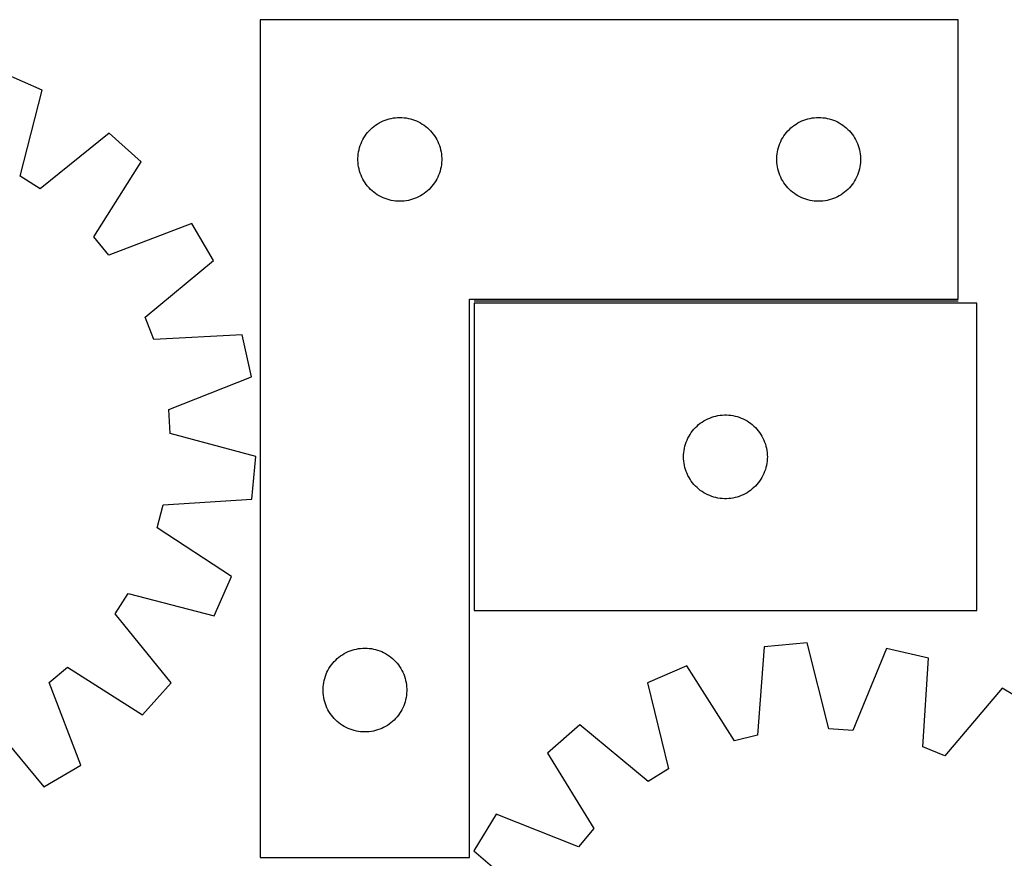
# Model space of a CAD drawing. Header units: millimetres. Extents: x 7 to 1493, y 7 to 2993.
# Tile 14 of 15: x 747 to 1100, y 2693 to 2993. Entities that reach past the tile are written whole.
import ezdxf

# ---------------------------------------------------------------- set-up
doc = ezdxf.new("R2010")
doc.units = ezdxf.units.MM
doc.layers.add('COMMON', color=5, linetype='CONTINUOUS', true_color=0x0000ff)
doc.layers.add('CUT', color=7, linetype='CONTINUOUS', true_color=0x000000)

msp = doc.modelspace()

# ---------------------------------------------------------------- linework, layer by layer
at = {"layer": 'COMMON'}
msp.add_line((1083.314535, 2892.31179), (909.947846, 2892.31179), dxfattribs=at)
at = {"layer": 'CUT'}
for p, q in [((833.314535, 2993.06179), (833.314535, 2693.06179)), ((1083.314535, 2993.06179), (833.314535, 2993.06179)), ((1083.314535, 2893.06179), (1083.314535, 2993.06179)), ((755.235866, 2967.8532), (741.150474, 2974.044507)), ((747.329936, 2937.088431), (755.235866, 2967.8532)), ((874.005393, 2954.823588), (874.623219, 2955.287216)), ((874.623219, 2955.287216), (875.264092, 2955.718424)), ((875.264092, 2955.718424), (875.926314, 2956.116069)), ((875.926314, 2956.116069), (876.608128, 2956.479097)), ((876.608128, 2956.479097), (877.307726, 2956.806544)), ((877.307726, 2956.806544), (878.023254, 2957.097543)), ((878.023254, 2957.097543), (878.752812, 2957.351321)), ((878.752812, 2957.351321), (879.494468, 2957.567206)), ((879.494468, 2957.567206), (880.246254, 2957.744626)), ((880.246254, 2957.744626), (881.006176, 2957.883109)), ((881.006176, 2957.883109), (881.77222, 2957.982289)), ((881.77222, 2957.982289), (882.542354, 2958.041902)), ((882.542354, 2958.041902), (883.314535, 2958.06179)), ((883.314535, 2958.06179), (884.086716, 2958.041902)), ((884.086716, 2958.041902), (884.85685, 2957.982289)), ((884.85685, 2957.982289), (885.622894, 2957.883109)), ((885.622894, 2957.883109), (886.382816, 2957.744626)), ((886.382816, 2957.744626), (887.134602, 2957.567206)), ((887.134602, 2957.567206), (887.876257, 2957.351321)), ((887.876257, 2957.351321), (888.605816, 2957.097543)), ((888.605816, 2957.097543), (889.321344, 2956.806544)), ((889.321344, 2956.806544), (890.020942, 2956.479097)), ((890.020942, 2956.479097), (890.702756, 2956.116069)), ((890.702756, 2956.116069), (891.364978, 2955.718424)), ((891.364978, 2955.718424), (892.005851, 2955.287216)), ((892.005851, 2955.287216), (892.623677, 2954.823588)), ((1024.005393, 2954.823588), (1024.623219, 2955.287216)), ((1024.623219, 2955.287216), (1025.264092, 2955.718424)), ((1025.264092, 2955.718424), (1025.926314, 2956.116069)), ((1025.926314, 2956.116069), (1026.608128, 2956.479097)), ((1026.608128, 2956.479097), (1027.307726, 2956.806544)), ((1027.307726, 2956.806544), (1028.023254, 2957.097543)), ((1028.023254, 2957.097543), (1028.752812, 2957.351321)), ((1028.752812, 2957.351321), (1029.494468, 2957.567206)), ((1029.494468, 2957.567206), (1030.246254, 2957.744626)), ((1030.246254, 2957.744626), (1031.006176, 2957.883109)), ((1031.006176, 2957.883109), (1031.77222, 2957.982289)), ((1031.77222, 2957.982289), (1032.542354, 2958.041902)), ((1032.542354, 2958.041902), (1033.314535, 2958.06179)), ((1033.314535, 2958.06179), (1034.086716, 2958.041902)), ((1034.086716, 2958.041902), (1034.85685, 2957.982289)), ((1034.85685, 2957.982289), (1035.622894, 2957.883109)), ((1035.622894, 2957.883109), (1036.382816, 2957.744626)), ((1036.382816, 2957.744626), (1037.134602, 2957.567206)), ((1037.134602, 2957.567206), (1037.876257, 2957.351321)), ((1037.876257, 2957.351321), (1038.605816, 2957.097543)), ((1038.605816, 2957.097543), (1039.321344, 2956.806544)), ((1039.321344, 2956.806544), (1040.020942, 2956.479097)), ((1040.020942, 2956.479097), (1040.702756, 2956.116069)), ((1040.702756, 2956.116069), (1041.364978, 2955.718424)), ((1041.364978, 2955.718424), (1042.005851, 2955.287216)), ((1042.005851, 2955.287216), (1042.623677, 2954.823588)), ((779.24404, 2952.423573), (754.543063, 2932.452682)), ((790.726826, 2942.182665), (779.24404, 2952.423573)), ((870.86938, 2951.435446), (871.316946, 2952.065005)), ((871.316946, 2952.065005), (871.796328, 2952.670688)), ((871.796328, 2952.670688), (872.306254, 2953.250891)), ((872.306254, 2953.250891), (872.845373, 2953.804073)), ((872.845373, 2953.804073), (873.412253, 2954.328769)), ((873.412253, 2954.328769), (874.005393, 2954.823588)), ((892.623677, 2954.823588), (893.216817, 2954.328769)), ((893.216817, 2954.328769), (893.783697, 2953.804073)), ((893.783697, 2953.804073), (894.322815, 2953.250891)), ((894.322815, 2953.250891), (894.832742, 2952.670688)), ((894.832742, 2952.670688), (895.312124, 2952.065005)), ((895.312124, 2952.065005), (895.75969, 2951.435446)), ((1020.86938, 2951.435446), (1021.316946, 2952.065005)), ((1021.316946, 2952.065005), (1021.796328, 2952.670688)), ((1021.796328, 2952.670688), (1022.306254, 2953.250891)), ((1022.306254, 2953.250891), (1022.845373, 2953.804073)), ((1022.845373, 2953.804073), (1023.412253, 2954.328769)), ((1023.412253, 2954.328769), (1024.005393, 2954.823588)), ((1042.623677, 2954.823588), (1043.216817, 2954.328769)), ((1043.216817, 2954.328769), (1043.783697, 2953.804073)), ((1043.783697, 2953.804073), (1044.322815, 2953.250891)), ((1044.322815, 2953.250891), (1044.832742, 2952.670688)), ((1044.832742, 2952.670688), (1045.312124, 2952.065005)), ((1045.312124, 2952.065005), (1045.75969, 2951.435446)), ((869.147197, 2947.989926), (869.419675, 2948.712709)), ((869.419675, 2948.712709), (869.729001, 2949.420506)), ((869.729001, 2949.420506), (870.074353, 2950.111442)), ((870.074353, 2950.111442), (870.454816, 2950.783682)), ((870.454816, 2950.783682), (870.86938, 2951.435446)), ((895.75969, 2951.435446), (896.174254, 2950.783682)), ((896.174254, 2950.783682), (896.554717, 2950.111442)), ((896.554717, 2950.111442), (896.900069, 2949.420506)), ((896.900069, 2949.420506), (897.209395, 2948.712709)), ((897.209395, 2948.712709), (897.481873, 2947.989926)), ((1019.147197, 2947.989926), (1019.419675, 2948.712709)), ((1019.419675, 2948.712709), (1019.729001, 2949.420506)), ((1019.729001, 2949.420506), (1020.074353, 2950.111442)), ((1020.074353, 2950.111442), (1020.454816, 2950.783682)), ((1020.454816, 2950.783682), (1020.86938, 2951.435446)), ((1045.75969, 2951.435446), (1046.174254, 2950.783682)), ((1046.174254, 2950.783682), (1046.554717, 2950.111442)), ((1046.554717, 2950.111442), (1046.900069, 2949.420506)), ((1046.900069, 2949.420506), (1047.209395, 2948.712709)), ((1047.209395, 2948.712709), (1047.481873, 2947.989926)), ((868.359272, 2944.219422), (868.438695, 2944.987766)), ((868.438695, 2944.987766), (868.557566, 2945.751002)), ((868.557566, 2945.751002), (868.715569, 2946.507107)), ((868.715569, 2946.507107), (868.912287, 2947.254075)), ((868.912287, 2947.254075), (869.147197, 2947.989926)), ((897.481873, 2947.989926), (897.716783, 2947.254075)), ((897.716783, 2947.254075), (897.913501, 2946.507107)), ((897.913501, 2946.507107), (898.071504, 2945.751002)), ((898.071504, 2945.751002), (898.190375, 2944.987766)), ((898.190375, 2944.987766), (898.269798, 2944.219422)), ((1018.359272, 2944.219422), (1018.438695, 2944.987766)), ((1018.438695, 2944.987766), (1018.557566, 2945.751002)), ((1018.557566, 2945.751002), (1018.715569, 2946.507107)), ((1018.715569, 2946.507107), (1018.912287, 2947.254075)), ((1018.912287, 2947.254075), (1019.147197, 2947.989926)), ((1047.481873, 2947.989926), (1047.716783, 2947.254075)), ((1047.716783, 2947.254075), (1047.913501, 2946.507107)), ((1047.913501, 2946.507107), (1048.071504, 2945.751002)), ((1048.071504, 2945.751002), (1048.190375, 2944.987766)), ((1048.190375, 2944.987766), (1048.269798, 2944.219422)), ((773.701002, 2915.366698), (790.726826, 2942.182665)), ((868.319508, 2943.448009), (868.359272, 2944.219422)), ((868.319508, 2942.675572), (868.319508, 2943.448009)), ((868.359272, 2941.904159), (868.319508, 2942.675572)), ((868.438695, 2941.135815), (868.359272, 2941.904159)), ((868.557566, 2940.372579), (868.438695, 2941.135815)), ((898.190375, 2941.135815), (898.071504, 2940.372579)), ((898.269798, 2941.904159), (898.190375, 2941.135815)), ((898.269798, 2944.219422), (898.309562, 2943.448009)), ((898.309562, 2942.675572), (898.269798, 2941.904159)), ((898.309562, 2943.448009), (898.309562, 2942.675572)), ((1018.319508, 2943.448009), (1018.359272, 2944.219422)), ((1018.319508, 2942.675572), (1018.319508, 2943.448009)), ((1018.359272, 2941.904159), (1018.319508, 2942.675572)), ((1018.438695, 2941.135815), (1018.359272, 2941.904159)), ((1018.557566, 2940.372579), (1018.438695, 2941.135815)), ((1048.190375, 2941.135815), (1048.071504, 2940.372579)), ((1048.269798, 2941.904159), (1048.190375, 2941.135815)), ((1048.269798, 2944.219422), (1048.309562, 2943.448009)), ((1048.309562, 2942.675572), (1048.269798, 2941.904159)), ((1048.309562, 2943.448009), (1048.309562, 2942.675572)), ((868.715569, 2939.616474), (868.557566, 2940.372579)), ((868.912287, 2938.869506), (868.715569, 2939.616474)), ((869.147197, 2938.133655), (868.912287, 2938.869506)), ((869.419675, 2937.410872), (869.147197, 2938.133655)), ((897.481873, 2938.133655), (897.209395, 2937.410872)), ((897.716783, 2938.869506), (897.481873, 2938.133655)), ((897.913501, 2939.616474), (897.716783, 2938.869506)), ((898.071504, 2940.372579), (897.913501, 2939.616474)), ((1018.715569, 2939.616474), (1018.557566, 2940.372579)), ((1018.912287, 2938.869506), (1018.715569, 2939.616474)), ((1019.147197, 2938.133655), (1018.912287, 2938.869506)), ((1019.419675, 2937.410872), (1019.147197, 2938.133655)), ((1047.481873, 2938.133655), (1047.209395, 2937.410872)), ((1047.716783, 2938.869506), (1047.481873, 2938.133655)), ((1047.913501, 2939.616474), (1047.716783, 2938.869506)), ((1048.071504, 2940.372579), (1047.913501, 2939.616474)), ((754.543063, 2932.452682), (747.329936, 2937.088431)), ((869.729001, 2936.703075), (869.419675, 2937.410872)), ((870.074353, 2936.012139), (869.729001, 2936.703075)), ((870.454816, 2935.339898), (870.074353, 2936.012139)), ((870.86938, 2934.688135), (870.454816, 2935.339898)), ((871.316946, 2934.058576), (870.86938, 2934.688135)), ((871.796328, 2933.452893), (871.316946, 2934.058576)), ((895.312124, 2934.058576), (894.832742, 2933.452893)), ((895.75969, 2934.688135), (895.312124, 2934.058576)), ((896.174254, 2935.339898), (895.75969, 2934.688135)), ((896.554717, 2936.012139), (896.174254, 2935.339898)), ((896.900069, 2936.703075), (896.554717, 2936.012139)), ((897.209395, 2937.410872), (896.900069, 2936.703075)), ((1019.729001, 2936.703075), (1019.419675, 2937.410872)), ((1020.074353, 2936.012139), (1019.729001, 2936.703075)), ((1020.454816, 2935.339898), (1020.074353, 2936.012139)), ((1020.86938, 2934.688135), (1020.454816, 2935.339898)), ((1021.316946, 2934.058576), (1020.86938, 2934.688135)), ((1021.796328, 2933.452893), (1021.316946, 2934.058576)), ((1045.312124, 2934.058576), (1044.832742, 2933.452893)), ((1045.75969, 2934.688135), (1045.312124, 2934.058576)), ((1046.174254, 2935.339898), (1045.75969, 2934.688135)), ((1046.554717, 2936.012139), (1046.174254, 2935.339898)), ((1046.900069, 2936.703075), (1046.554717, 2936.012139)), ((1047.209395, 2937.410872), (1046.900069, 2936.703075)), ((872.306254, 2932.87269), (871.796328, 2933.452893)), ((872.845373, 2932.319508), (872.306254, 2932.87269)), ((873.412253, 2931.794811), (872.845373, 2932.319508)), ((874.005393, 2931.299993), (873.412253, 2931.794811)), ((874.623219, 2930.836365), (874.005393, 2931.299993)), ((875.264092, 2930.405157), (874.623219, 2930.836365)), ((892.005851, 2930.836365), (891.364978, 2930.405157)), ((892.623677, 2931.299993), (892.005851, 2930.836365)), ((893.216817, 2931.794811), (892.623677, 2931.299993)), ((893.783697, 2932.319508), (893.216817, 2931.794811)), ((894.322815, 2932.87269), (893.783697, 2932.319508)), ((894.832742, 2933.452893), (894.322815, 2932.87269)), ((1022.306254, 2932.87269), (1021.796328, 2933.452893)), ((1022.845373, 2932.319508), (1022.306254, 2932.87269)), ((1023.412253, 2931.794811), (1022.845373, 2932.319508)), ((1024.005393, 2931.299993), (1023.412253, 2931.794811)), ((1024.623219, 2930.836365), (1024.005393, 2931.299993)), ((1025.264092, 2930.405157), (1024.623219, 2930.836365)), ((1042.005851, 2930.836365), (1041.364978, 2930.405157)), ((1042.623677, 2931.299993), (1042.005851, 2930.836365)), ((1043.216817, 2931.794811), (1042.623677, 2931.299993)), ((1043.783697, 2932.319508), (1043.216817, 2931.794811)), ((1044.322815, 2932.87269), (1043.783697, 2932.319508)), ((1044.832742, 2933.452893), (1044.322815, 2932.87269)), ((875.926314, 2930.007512), (875.264092, 2930.405157)), ((876.608128, 2929.644484), (875.926314, 2930.007512)), ((877.307726, 2929.317037), (876.608128, 2929.644484)), ((878.023254, 2929.026038), (877.307726, 2929.317037)), ((878.752812, 2928.77226), (878.023254, 2929.026038)), ((879.494468, 2928.556375), (878.752812, 2928.77226)), ((880.246254, 2928.378955), (879.494468, 2928.556375)), ((881.006176, 2928.240472), (880.246254, 2928.378955)), ((881.77222, 2928.141292), (881.006176, 2928.240472)), ((882.542354, 2928.081679), (881.77222, 2928.141292)), ((883.314535, 2928.06179), (882.542354, 2928.081679)), ((884.086716, 2928.081679), (883.314535, 2928.06179)), ((884.85685, 2928.141292), (884.086716, 2928.081679)), ((885.622894, 2928.240472), (884.85685, 2928.141292)), ((886.382816, 2928.378955), (885.622894, 2928.240472)), ((887.134602, 2928.556375), (886.382816, 2928.378955)), ((887.876257, 2928.77226), (887.134602, 2928.556375)), ((888.605816, 2929.026038), (887.876257, 2928.77226)), ((889.321344, 2929.317037), (888.605816, 2929.026038)), ((890.020942, 2929.644484), (889.321344, 2929.317037)), ((890.702756, 2930.007512), (890.020942, 2929.644484)), ((891.364978, 2930.405157), (890.702756, 2930.007512)), ((1025.926314, 2930.007512), (1025.264092, 2930.405157)), ((1026.608128, 2929.644484), (1025.926314, 2930.007512)), ((1027.307726, 2929.317037), (1026.608128, 2929.644484)), ((1028.023254, 2929.026038), (1027.307726, 2929.317037)), ((1028.752812, 2928.77226), (1028.023254, 2929.026038)), ((1029.494468, 2928.556375), (1028.752812, 2928.77226)), ((1030.246254, 2928.378955), (1029.494468, 2928.556375)), ((1031.006176, 2928.240472), (1030.246254, 2928.378955)), ((1031.77222, 2928.141292), (1031.006176, 2928.240472)), ((1032.542354, 2928.081679), (1031.77222, 2928.141292)), ((1033.314535, 2928.06179), (1032.542354, 2928.081679)), ((1034.086716, 2928.081679), (1033.314535, 2928.06179)), ((1034.85685, 2928.141292), (1034.086716, 2928.081679)), ((1035.622894, 2928.240472), (1034.85685, 2928.141292)), ((1036.382816, 2928.378955), (1035.622894, 2928.240472)), ((1037.134602, 2928.556375), (1036.382816, 2928.378955)), ((1037.876257, 2928.77226), (1037.134602, 2928.556375)), ((1038.605816, 2929.026038), (1037.876257, 2928.77226)), ((1039.321344, 2929.317037), (1038.605816, 2929.026038)), ((1040.020942, 2929.644484), (1039.321344, 2929.317037)), ((1040.702756, 2930.007512), (1040.020942, 2929.644484)), ((1041.364978, 2930.405157), (1040.702756, 2930.007512)), ((808.791939, 2920.089283), (779.128569, 2908.72886)), ((816.548102, 2906.801225), (808.791939, 2920.089283)), ((779.128569, 2908.72886), (773.701002, 2915.366698)), ((792.068992, 2886.558994), (816.548102, 2906.801225)), ((908.314535, 2693.06179), (908.314535, 2893.06179)), ((908.314535, 2893.06179), (1083.314535, 2893.06179)), ((1089.947846, 2891.561789), (909.947846, 2891.561789)), ((909.947846, 2891.561789), (909.947846, 2781.561789)), ((1089.947846, 2781.561789), (1089.947846, 2891.561789)), ((795.17971, 2878.568825), (792.068992, 2886.558994)), ((826.901815, 2880.206744), (795.17971, 2878.568825)), ((830.172129, 2865.172264), (826.901815, 2880.206744)), ((800.635918, 2853.485219), (830.172129, 2865.172264)), ((801.125288, 2844.924851), (800.635918, 2853.485219)), ((991.57419, 2849.006945), (992.225954, 2849.421509)), ((992.225954, 2849.421509), (992.898195, 2849.801971)), ((992.898195, 2849.801971), (993.58913, 2850.147323)), ((993.58913, 2850.147323), (994.296927, 2850.456649)), ((994.296927, 2850.456649), (995.01971, 2850.729128)), ((995.01971, 2850.729128), (995.755561, 2850.964038)), ((995.755561, 2850.964038), (996.50253, 2851.160755)), ((996.50253, 2851.160755), (997.258634, 2851.318759)), ((997.258634, 2851.318759), (998.02187, 2851.43763)), ((998.02187, 2851.43763), (998.790214, 2851.517052)), ((998.790214, 2851.517052), (999.561627, 2851.556816)), ((999.561627, 2851.556816), (1000.334064, 2851.556816)), ((1000.334064, 2851.556816), (1001.105478, 2851.517052)), ((1001.105478, 2851.517052), (1001.873821, 2851.43763)), ((1001.873821, 2851.43763), (1002.637057, 2851.318759)), ((1002.637057, 2851.318759), (1003.393162, 2851.160755)), ((1003.393162, 2851.160755), (1004.14013, 2850.964038)), ((1004.14013, 2850.964038), (1004.875981, 2850.729128)), ((1004.875981, 2850.729128), (1005.598764, 2850.456649)), ((1005.598764, 2850.456649), (1006.306562, 2850.147323)), ((1006.306562, 2850.147323), (1006.997497, 2849.801971)), ((1006.997497, 2849.801971), (1007.669738, 2849.421509)), ((1007.669738, 2849.421509), (1008.321502, 2849.006945)), ((987.722421, 2845.253106), (988.186049, 2845.870932)), ((988.186049, 2845.870932), (988.680867, 2846.464071)), ((988.680867, 2846.464071), (989.205563, 2847.030952)), ((989.205563, 2847.030952), (989.758746, 2847.57007)), ((989.758746, 2847.57007), (990.338948, 2848.079996)), ((990.338948, 2848.079996), (990.944631, 2848.559378)), ((990.944631, 2848.559378), (991.57419, 2849.006945)), ((1008.321502, 2849.006945), (1008.95106, 2848.559378)), ((1008.95106, 2848.559378), (1009.556743, 2848.079996)), ((1009.556743, 2848.079996), (1010.136946, 2847.57007)), ((1010.136946, 2847.57007), (1010.690129, 2847.030952)), ((1010.690129, 2847.030952), (1011.214825, 2846.464071)), ((1011.214825, 2846.464071), (1011.709643, 2845.870932)), ((1011.709643, 2845.870932), (1012.173271, 2845.253106)), ((831.800948, 2836.679935), (801.125288, 2844.924851)), ((985.912093, 2841.853071), (986.203092, 2842.568598)), ((986.203092, 2842.568598), (986.530539, 2843.268196)), ((986.530539, 2843.268196), (986.893567, 2843.95001)), ((986.893567, 2843.95001), (987.291212, 2844.612232)), ((987.291212, 2844.612232), (987.722421, 2845.253106)), ((1012.173271, 2845.253106), (1012.604479, 2844.612232)), ((1012.604479, 2844.612232), (1013.002124, 2843.95001)), ((1013.002124, 2843.95001), (1013.365152, 2843.268196)), ((1013.365152, 2843.268196), (1013.692599, 2842.568598)), ((1013.692599, 2842.568598), (1013.983598, 2841.853071)), ((985.027348, 2838.104104), (985.126527, 2838.870148)), ((985.126527, 2838.870148), (985.26501, 2839.63007)), ((985.26501, 2839.63007), (985.44243, 2840.381856)), ((985.44243, 2840.381856), (985.658315, 2841.123512)), ((985.658315, 2841.123512), (985.912093, 2841.853071)), ((1013.983598, 2841.853071), (1014.237376, 2841.123512)), ((1014.237376, 2841.123512), (1014.453262, 2840.381856)), ((1014.453262, 2840.381856), (1014.630681, 2839.63007)), ((1014.630681, 2839.63007), (1014.769164, 2838.870148)), ((1014.769164, 2838.870148), (1014.868344, 2838.104104)), ((830.265292, 2821.370713), (831.800948, 2836.679935)), ((984.947846, 2836.561789), (984.967734, 2837.333971)), ((984.967734, 2835.789608), (984.947846, 2836.561789)), ((984.967734, 2837.333971), (985.027348, 2838.104104)), ((985.027348, 2835.019474), (984.967734, 2835.789608)), ((1014.868344, 2838.104104), (1014.927957, 2837.333971)), ((1014.927957, 2835.789608), (1014.868344, 2835.019474)), ((1014.927957, 2837.333971), (1014.947846, 2836.561789)), ((1014.947846, 2836.561789), (1014.927957, 2835.789608)), ((985.126527, 2834.253431), (985.027348, 2835.019474)), ((985.26501, 2833.493508), (985.126527, 2834.253431)), ((985.44243, 2832.741723), (985.26501, 2833.493508)), ((985.658315, 2832.000067), (985.44243, 2832.741723)), ((985.912093, 2831.270508), (985.658315, 2832.000067)), ((1014.237376, 2832.000067), (1013.983598, 2831.270508)), ((1014.453262, 2832.741723), (1014.237376, 2832.000067)), ((1014.630681, 2833.493508), (1014.453262, 2832.741723)), ((1014.769164, 2834.253431), (1014.630681, 2833.493508)), ((1014.868344, 2835.019474), (1014.769164, 2834.253431)), ((986.203092, 2830.554981), (985.912093, 2831.270508)), ((986.530539, 2829.855383), (986.203092, 2830.554981)), ((986.893567, 2829.173568), (986.530539, 2829.855383)), ((987.291212, 2828.511347), (986.893567, 2829.173568)), ((987.722421, 2827.870473), (987.291212, 2828.511347)), ((1012.604479, 2828.511347), (1012.173271, 2827.870473)), ((1013.002124, 2829.173568), (1012.604479, 2828.511347)), ((1013.365152, 2829.855383), (1013.002124, 2829.173568)), ((1013.692599, 2830.554981), (1013.365152, 2829.855383)), ((1013.983598, 2831.270508), (1013.692599, 2830.554981)), ((988.186049, 2827.252647), (987.722421, 2827.870473)), ((988.680867, 2826.659508), (988.186049, 2827.252647)), ((989.205563, 2826.092627), (988.680867, 2826.659508)), ((989.758746, 2825.553509), (989.205563, 2826.092627)), ((990.338948, 2825.043583), (989.758746, 2825.553509)), ((990.944631, 2824.564201), (990.338948, 2825.043583)), ((1009.556743, 2825.043583), (1008.95106, 2824.564201)), ((1010.136946, 2825.553509), (1009.556743, 2825.043583)), ((1010.690129, 2826.092627), (1010.136946, 2825.553509)), ((1011.214825, 2826.659508), (1010.690129, 2826.092627)), ((1011.709643, 2827.252647), (1011.214825, 2826.659508)), ((1012.173271, 2827.870473), (1011.709643, 2827.252647)), ((798.563191, 2819.382863), (830.265292, 2821.370713)), ((991.57419, 2824.116634), (990.944631, 2824.564201)), ((992.225954, 2823.70207), (991.57419, 2824.116634)), ((992.898195, 2823.321607), (992.225954, 2823.70207)), ((993.58913, 2822.976255), (992.898195, 2823.321607)), ((994.296927, 2822.66693), (993.58913, 2822.976255)), ((995.01971, 2822.394451), (994.296927, 2822.66693)), ((995.755561, 2822.159541), (995.01971, 2822.394451)), ((996.50253, 2821.962824), (995.755561, 2822.159541)), ((997.258634, 2821.80482), (996.50253, 2821.962824)), ((998.02187, 2821.685949), (997.258634, 2821.80482)), ((998.790214, 2821.606527), (998.02187, 2821.685949)), ((999.561627, 2821.566762), (998.790214, 2821.606527)), ((1000.334064, 2821.566762), (999.561627, 2821.566762)), ((1001.105478, 2821.606527), (1000.334064, 2821.566762)), ((1001.873821, 2821.685949), (1001.105478, 2821.606527)), ((1002.637057, 2821.80482), (1001.873821, 2821.685949)), ((1003.393162, 2821.962824), (1002.637057, 2821.80482)), ((1004.14013, 2822.159541), (1003.393162, 2821.962824)), ((1004.875981, 2822.394451), (1004.14013, 2822.159541)), ((1005.598764, 2822.66693), (1004.875981, 2822.394451)), ((1006.306562, 2822.976255), (1005.598764, 2822.66693)), ((1006.997497, 2823.321607), (1006.306562, 2822.976255)), ((1007.669738, 2823.70207), (1006.997497, 2823.321607)), ((1008.321502, 2824.116634), (1007.669738, 2823.70207)), ((1008.95106, 2824.564201), (1008.321502, 2824.116634)), ((796.38331, 2811.090246), (798.563191, 2819.382863)), ((823.009778, 2793.769565), (796.38331, 2811.090246)), ((816.818471, 2779.684173), (823.009778, 2793.769565)), ((781.417953, 2780.376977), (786.053702, 2787.590104)), ((786.053702, 2787.590104), (816.818471, 2779.684173)), ((801.388844, 2755.675999), (781.417953, 2780.376977)), ((909.947846, 2781.561789), (1089.947846, 2781.561789)), ((1013.869008, 2768.585481), (1011.457266, 2736.912808)), ((1029.197403, 2769.916213), (1013.869008, 2768.585481)), ((1037.031241, 2739.133008), (1029.197403, 2769.916213)), ((860.912253, 2764.328769), (861.505393, 2764.823588)), ((861.505393, 2764.823588), (862.123219, 2765.287216)), ((862.123219, 2765.287216), (862.764092, 2765.718424)), ((862.764092, 2765.718424), (863.426314, 2766.116069)), ((863.426314, 2766.116069), (864.108128, 2766.479097)), ((864.108128, 2766.479097), (864.807726, 2766.806544)), ((864.807726, 2766.806544), (865.523254, 2767.097543)), ((865.523254, 2767.097543), (866.252812, 2767.351321)), ((866.252812, 2767.351321), (866.994468, 2767.567206)), ((866.994468, 2767.567206), (867.746254, 2767.744626)), ((867.746254, 2767.744626), (868.506176, 2767.883109)), ((868.506176, 2767.883109), (869.27222, 2767.982289)), ((869.27222, 2767.982289), (870.042354, 2768.041902)), ((870.042354, 2768.041902), (870.814535, 2768.06179)), ((870.814535, 2768.06179), (871.586716, 2768.041902)), ((871.586716, 2768.041902), (872.35685, 2767.982289)), ((872.35685, 2767.982289), (873.122894, 2767.883109)), ((873.122894, 2767.883109), (873.882816, 2767.744626)), ((873.882816, 2767.744626), (874.634602, 2767.567206)), ((874.634602, 2767.567206), (875.376257, 2767.351321)), ((875.376257, 2767.351321), (876.105816, 2767.097543)), ((876.105816, 2767.097543), (876.821344, 2766.806544)), ((876.821344, 2766.806544), (877.520942, 2766.479097)), ((877.520942, 2766.479097), (878.202756, 2766.116069)), ((878.202756, 2766.116069), (878.864978, 2765.718424)), ((878.864978, 2765.718424), (879.505851, 2765.287216)), ((879.505851, 2765.287216), (880.123677, 2764.823588)), ((880.123677, 2764.823588), (880.716817, 2764.328769)), ((1057.665394, 2767.906405), (1045.584296, 2738.529172)), ((1072.654783, 2764.435272), (1057.665394, 2767.906405)), ((857.954816, 2760.783682), (858.36938, 2761.435446)), ((858.36938, 2761.435446), (858.816946, 2762.065005)), ((858.816946, 2762.065005), (859.296328, 2762.670688)), ((859.296328, 2762.670688), (859.806254, 2763.250891)), ((859.806254, 2763.250891), (860.345373, 2763.804073)), ((860.345373, 2763.804073), (860.912253, 2764.328769)), ((880.716817, 2764.328769), (881.283697, 2763.804073)), ((881.283697, 2763.804073), (881.822815, 2763.250891)), ((881.822815, 2763.250891), (882.332742, 2762.670688)), ((882.332742, 2762.670688), (882.812124, 2762.065005)), ((882.812124, 2762.065005), (883.25969, 2761.435446)), ((883.25969, 2761.435446), (883.674254, 2760.783682)), ((986.173275, 2761.69983), (972.006324, 2755.697494)), ((1003.136231, 2734.844051), (986.173275, 2761.69983)), ((1070.592672, 2732.737915), (1072.654783, 2764.435272)), ((757.694131, 2755.791471), (764.331969, 2761.219037)), ((764.331969, 2761.219037), (791.147936, 2744.193214)), ((856.412287, 2757.254075), (856.647197, 2757.989926)), ((856.647197, 2757.989926), (856.919675, 2758.712709)), ((856.919675, 2758.712709), (857.229001, 2759.420506)), ((857.229001, 2759.420506), (857.574353, 2760.111442)), ((857.574353, 2760.111442), (857.954816, 2760.783682)), ((883.674254, 2760.783682), (884.054717, 2760.111442)), ((884.054717, 2760.111442), (884.400069, 2759.420506)), ((884.400069, 2759.420506), (884.709395, 2758.712709)), ((884.709395, 2758.712709), (884.981873, 2757.989926)), ((884.981873, 2757.989926), (885.216783, 2757.254075)), ((769.054554, 2726.128101), (757.694131, 2755.791471)), ((791.147936, 2744.193214), (801.388844, 2755.675999)), ((855.819508, 2753.448009), (855.859272, 2754.219422)), ((855.859272, 2754.219422), (855.938695, 2754.987766)), ((855.938695, 2754.987766), (856.057566, 2755.751002)), ((856.057566, 2755.751002), (856.215569, 2756.507107)), ((856.215569, 2756.507107), (856.412287, 2757.254075)), ((885.216783, 2757.254075), (885.413501, 2756.507107)), ((885.413501, 2756.507107), (885.571504, 2755.751002)), ((885.571504, 2755.751002), (885.690375, 2754.987766)), ((885.690375, 2754.987766), (885.769798, 2754.219422)), ((885.769798, 2754.219422), (885.809562, 2753.448009)), ((972.006324, 2755.697494), (979.500015, 2724.829722)), ((855.819508, 2752.675572), (855.819508, 2753.448009)), ((855.859272, 2751.904159), (855.819508, 2752.675572)), ((855.938695, 2751.135815), (855.859272, 2751.904159)), ((856.057566, 2750.372579), (855.938695, 2751.135815)), ((885.690375, 2751.135815), (885.571504, 2750.372579)), ((885.769798, 2751.904159), (885.690375, 2751.135815)), ((885.809562, 2752.675572), (885.769798, 2751.904159)), ((885.809562, 2753.448009), (885.809562, 2752.675572)), ((1099.108386, 2753.726738), (1078.540515, 2729.520593)), ((1112.291503, 2745.793518), (1099.108386, 2753.726738)), ((856.215569, 2749.616474), (856.057566, 2750.372579)), ((856.412287, 2748.869506), (856.215569, 2749.616474)), ((856.647197, 2748.133655), (856.412287, 2748.869506)), ((856.919675, 2747.410872), (856.647197, 2748.133655)), ((857.229001, 2746.703075), (856.919675, 2747.410872)), ((884.709395, 2747.410872), (884.400069, 2746.703075)), ((884.981873, 2748.133655), (884.709395, 2747.410872)), ((885.216783, 2748.869506), (884.981873, 2748.133655)), ((885.413501, 2749.616474), (885.216783, 2748.869506)), ((885.571504, 2750.372579), (885.413501, 2749.616474)), ((857.574353, 2746.012139), (857.229001, 2746.703075)), ((857.954816, 2745.339898), (857.574353, 2746.012139)), ((858.36938, 2744.688135), (857.954816, 2745.339898)), ((858.816946, 2744.058576), (858.36938, 2744.688135)), ((859.296328, 2743.452893), (858.816946, 2744.058576)), ((882.812124, 2744.058576), (882.332742, 2743.452893)), ((883.25969, 2744.688135), (882.812124, 2744.058576)), ((883.674254, 2745.339898), (883.25969, 2744.688135)), ((884.054717, 2746.012139), (883.674254, 2745.339898)), ((884.400069, 2746.703075), (884.054717, 2746.012139)), ((735.524265, 2742.851048), (755.766496, 2718.371938)), ((859.806254, 2742.87269), (859.296328, 2743.452893)), ((860.345373, 2742.319508), (859.806254, 2742.87269)), ((860.912253, 2741.794811), (860.345373, 2742.319508)), ((861.505393, 2741.299993), (860.912253, 2741.794811)), ((862.123219, 2740.836365), (861.505393, 2741.299993)), ((862.764092, 2740.405157), (862.123219, 2740.836365)), ((863.426314, 2740.007512), (862.764092, 2740.405157)), ((878.864978, 2740.405157), (878.202756, 2740.007512)), ((879.505851, 2740.836365), (878.864978, 2740.405157)), ((880.123677, 2741.299993), (879.505851, 2740.836365)), ((880.716817, 2741.794811), (880.123677, 2741.299993)), ((881.283697, 2742.319508), (880.716817, 2741.794811)), ((881.822815, 2742.87269), (881.283697, 2742.319508)), ((882.332742, 2743.452893), (881.822815, 2742.87269)), ((947.7939, 2740.590397), (936.175152, 2730.504008)), ((972.225522, 2720.290876), (947.7939, 2740.590397)), ((864.108128, 2739.644484), (863.426314, 2740.007512)), ((864.807726, 2739.317037), (864.108128, 2739.644484)), ((865.523254, 2739.026038), (864.807726, 2739.317037)), ((866.252812, 2738.77226), (865.523254, 2739.026038)), ((866.994468, 2738.556375), (866.252812, 2738.77226)), ((867.746254, 2738.378955), (866.994468, 2738.556375)), ((868.506176, 2738.240472), (867.746254, 2738.378955)), ((869.27222, 2738.141292), (868.506176, 2738.240472)), ((870.042354, 2738.081679), (869.27222, 2738.141292)), ((870.814535, 2738.06179), (870.042354, 2738.081679)), ((871.586716, 2738.081679), (870.814535, 2738.06179)), ((872.35685, 2738.141292), (871.586716, 2738.081679)), ((873.122894, 2738.240472), (872.35685, 2738.141292)), ((873.882816, 2738.378955), (873.122894, 2738.240472)), ((874.634602, 2738.556375), (873.882816, 2738.378955)), ((875.376257, 2738.77226), (874.634602, 2738.556375)), ((876.105816, 2739.026038), (875.376257, 2738.77226)), ((876.821344, 2739.317037), (876.105816, 2739.026038)), ((877.520942, 2739.644484), (876.821344, 2739.317037)), ((878.202756, 2740.007512), (877.520942, 2739.644484)), ((1011.457266, 2736.912808), (1003.136231, 2734.844051)), ((1045.584296, 2738.529172), (1037.031241, 2739.133008)), ((936.175152, 2730.504008), (952.840742, 2703.462691)), ((1078.540515, 2729.520593), (1070.592672, 2732.737915)), ((755.766496, 2718.371938), (769.054554, 2726.128101)), ((979.500015, 2724.829722), (972.225522, 2720.290876)), ((917.816118, 2708.654255), (909.882898, 2695.471139)), ((947.324869, 2696.898049), (917.816118, 2708.654255)), ((952.840742, 2703.462691), (947.324869, 2696.898049)), ((909.882898, 2695.471139), (934.089043, 2674.903268)), ((833.314535, 2693.06179), (908.314535, 2693.06179))]:
    msp.add_line(p, q, dxfattribs=at)

doc.saveas('drawing.dxf')
